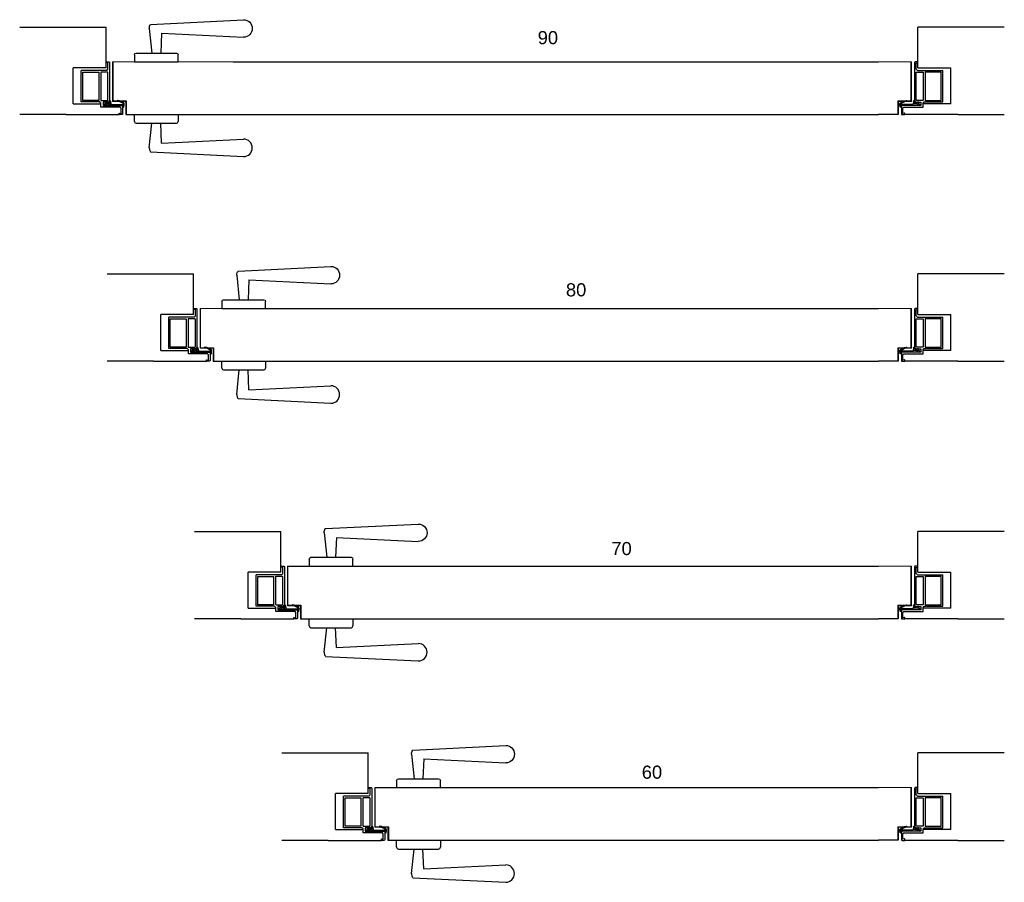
# Model space of a CAD drawing. Header units: millimetres. Extents: x -1562 to 173672, y 658 to 5957.
# Tile 2 of 44: x 1288 to 2415, y 658 to 1645. Entities that reach past the tile are written whole.
import ezdxf

# ---------------------------------------------------------------- set-up
doc = ezdxf.new("R2010")
doc.units = ezdxf.units.MM
doc.layers.add('blu', color=5, linetype='Continuous')
doc.layers.add('nero', color=7, linetype='Continuous')
doc.styles.get("Standard").update_dxf_attribs({"font": 'arial.ttf'})

# ---------------------------------------------------------------- blocks, each defined once
blk = doc.blocks.new('A$C39112CDF')
for p, q in [((0, 40.1), (0, 48.1)), ((0, 48.1), (50, 48.1)), ((50, 48.1), (50, 40.1)), ((2, 38.1), (48, 38.1)), ((17, 10), (20, 38.1)), ((31, 15.4), (30, 38.1))]:
    blk.add_line(p, q)
at = {"color": 7, "ltscale": 0.5}
for p, q in [((31, 15.4), (124.8, 20)), ((17, 10), (17, 10)), ((18.5, 5.3), (124.8, 0)), ((134.8, 10), (134.8, 10))]:
    blk.add_line(p, q, dxfattribs=at)
for centre, start, end in [((2, 40.1), 180, 270), ((48, 40.1), 270, 0)]:
    blk.add_arc(centre, 2, start, end)
for centre, radius, start, end in [((124.8, 10), 10, 0, 90), ((25, 10), 8, 180, 215.7572), ((124.8, 10), 10, 270, 0)]:
    blk.add_arc(centre, radius, start, end, dxfattribs=at)
blk = doc.blocks.new('A$C65DE4E38')
at = {"layer": 'nero'}
h = blk.add_hatch(dxfattribs=at)
h.set_pattern_fill('AR-CONC', color=1, scale=0.1)
h.set_pattern_definition([(50, (-5898.259, -1725.366), (18.218467, -1.59391), [1.905, -20.955]), (355, (-5898.259, -1725.366), (-3.52434, 19.105685), [1.524, -16.76406]), (100.45144, (-5896.74, -1725.499), (14.694125, 17.511775), [1.619, -17.809024]), (46.1842, (-5898.26, -1720.286), (27.1079, -4.20423), [2.8575, -31.4325]), (96.63556, (-5896, -1720.636), (23.74041, 24.74261), [2.4285, -26.71356]), (351.18415, (-5898.26, -1720.286), (23.74041, 24.74261), [2.286, -25.14597]), (21, (-5895.719, -1721.556), (15.16144, -10.22652), [1.905, -20.955]), (326, (-5895.719, -1721.556), (6.1802, 18.418797), [1.524, -16.764]), (71.45144, (-5894.455, -1722.408), (21.34164, 8.192277), [1.619, -17.808994]), (37.5, (-5898.259, -1725.366), (0.30886, 8.455504), [0, -16.5608, 0, -17.018, 0, -16.8275]), (7.5, (-5898.259, -1725.366), (6.681966, 10.018057), [0, -9.7028, 0, -16.1798, 0, -6.4135]), (327.5, (-5903.923, -1725.366), (13.5590595, -0.5728744), [0, -6.35, 0, -19.812, 0, -26.289]), (317.5, (-5906.463, -1725.366), (14.812918, 2.54265), [0, -8.255, 0, -13.1572, 0, -18.669])])
h.paths.add_polyline_path([(7.82, 0.34), (7.62, 2, 0.382205), (7.42, 2.17), (0.53, 2.33), (0.52, 2.07, 0.127104), (3.82, 0.49, -1), (3.72, 0, -0.128759), (0.16, 1.72, -0.226312), (0.02, 2.03, -0.099471), (0.18, 3.66, -0.490276), (0.74, 3.95), (0.54, 2.83), (8.1, 2.7), (11.15, 2.83, -1.000012), (11.18, 2.08), (10.5, 0.77, -0.945741), (10.24, 0.89), (10.24, 0.89), (10.69, 2.06), (9.81, 2.02), (9.13, 0.71, -0.94573), (8.87, 0.83), (8.87, 0.83), (9.31, 2), (8.14, 1.95), (8.37, 0.06), (8.18, 0.05, -0.382231)])
for p, q in [((0.53, 2.33), (0.52, 2.07)), ((7.42, 2.17), (0.53, 2.33)), ((0.74, 3.95), (0.54, 2.83)), ((0.54, 2.83), (8.1, 2.7)), ((7.82, 0.34), (7.62, 2)), ((8.1, 2.7), (11.15, 2.83)), ((9.31, 2), (8.14, 1.95)), ((8.14, 1.95), (8.37, 0.06)), ((8.37, 0.06), (8.18, 0.05)), ((8.87, 0.83), (9.31, 2)), ((9.81, 2.02), (9.13, 0.71)), ((10.69, 2.06), (9.81, 2.02)), ((10.24, 0.89), (10.69, 2.06)), ((11.18, 2.08), (10.5, 0.77))]:
    blk.add_line(p, q, dxfattribs=at)
for centre, radius, start, end in [((4.14, 2.46), 4.14, 163.1874, 185.9097), ((0.42, 2.02), 0.4, 178.6174, 229.6122), ((5.22, 7.66), 7.8, 229.6245, 258.9731), ((0.57, 3.59), 0.4, 65.6936, 170.164), ((5.22, 7.66), 7.3, 229.9981, 258.973), ((3.77, 0.25), 0.25, 258.9745, 78.9715), ((7.43, 1.97), 0.2, 8.8959, 92.563), ((8.17, 0.4), 0.35, 188.9005, 272.5563), ((9, 0.78), 0.143, 159.3286, 332.5584), ((10.38, 0.84), 0.143, 159.3338, 332.5533), ((11.17, 2.46), 0.375, 272.557, 92.5582)]:
    blk.add_arc(centre, radius, start, end, dxfattribs=at)
blk = doc.blocks.new('A$C3B977A25')
for p, q in [((50.5, 29), (50.5, 0)), ((14.5, 21), (14.5, 0)), ((16.3, 20), (16.3, 1.8)), ((48.7, 20), (16.3, 20)), ((48.7, 1.8), (48.7, 20)), ((16.3, 1.8), (48.7, 1.8))]:
    blk.add_line(p, q)
at = {"layer": 'nero'}
for p, q in [((0, 46.3), (0, 43.5)), ((9.5, 47.3), (1, 47.3)), ((1.7, 43.5), (1.3, 45.5)), ((1.3, 45.5), (7.5, 45.5)), ((7.5, 45.5), (8.5, 44.5)), ((10.5, 24.9), (10.5, 46.3)), ((0.2, 43.3), (1.5, 43.3)), ((8.5, 44.5), (8.5, 22.5)), ((14.3, 24.9), (10.5, 24.9)), ((59.5, 32.3), (14.3, 32.3)), ((14.3, 32.3), (14.3, 24.9)), ((50.5, 29), (52, 30.5)), ((52, 30.5), (59.2, 30.5)), ((59.2, 30.5), (58.8, 28.5)), ((59, 28.3), (60.3, 28.3)), ((60.5, 28.5), (60.5, 31.3)), ((8.5, 22.5), (13, 22.5)), ((13, 22.5), (14.5, 21)), ((47.2, 0), (47.5, 0.2)), ((47.5, 0.2), (47.7, 0)), ((14.5, 0), (47.2, 0)), ((47.7, 0), (50.5, 0))]:
    blk.add_line(p, q, dxfattribs=at)
blk.add_lwpolyline([(47.9, 30.5, -0.414214), (48.7, 29.7), (48.7, 22.9, -0.414214), (47.9, 22.2), (17, 22.2, -0.414214), (16.3, 22.9), (16.3, 29.7, -0.414214), (17, 30.5)], format="xyb", close=True, dxfattribs=at)
for centre, radius, start, end in [((1, 46.3), 1, 90, 180), ((9.5, 46.3), 1, 0, 90), ((0.2, 43.5), 0.2, 180, 270.0003), ((1.5, 43.5), 0.2, 270.0003, 12.8042), ((59, 28.5), 0.2, 167.1958, 270), ((59.5, 31.3), 1, 360, 90), ((60.3, 28.5), 0.2, 270, 0)]:
    blk.add_arc(centre, radius, start, end, dxfattribs=at)
blk = doc.blocks.new('A$C752D6B92')
at = {"layer": 'nero'}
for p, q in [((58.2, 97.6), (58.2, 144.1)), ((157, 144.1), (58.2, 144.1)), ((58.2, 97.6), (70.7, 97.6)), ((70.7, 97.6), (83.2, 97.6)), ((83.2, 97.6), (95.7, 97.6)), ((95.7, 56.6), (95.7, 97.6)), ((95.7, 56.6), (64, 56.6)), ((43.2, 44.1), (43.2, 44.3)), ((104, 44.1), (43.2, 44.1)), ((104, 44.1), (157, 44.1))]:
    blk.add_line(p, q, dxfattribs=at)
at = {"layer": 'nero', "rotation": 90.00000000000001}
blk.add_blockref('A$C3B977A25', (86.5, 44.1), dxfattribs=at)
at = {"layer": 'nero', "xscale": -2, "yscale": 2, "zscale": 2, "rotation": 179.3419758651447}
blk.add_blockref('A$C65DE4E38', (37.4, 60.5), dxfattribs=at)

msp = doc.modelspace()

# ---------------------------------------------------------------- linework, layer by layer
at = {"layer": 'nero', "color": 7, "linetype": 'Continuous', "lineweight": 15}
for p, q in [((1394.7, 1596.8), (1532.5, 1596.8)), ((1394.7, 1551.4), (1394.7, 1596.8)), ((1395.2, 1551.4), (1395.2, 1596.8)), ((2306.3, 1596.8), (2270.9, 1596.8)), ((2306.3, 1596.8), (2308.7, 1596.8)), ((2308.2, 1555.3), (2308.2, 1596.8)), ((2308.7, 1551.4), (2308.7, 1596.8)), ((1394.7, 1551.4), (1410.2, 1551.4)), ((1395.2, 1551.9), (1410.2, 1551.9)), ((2308.2, 1551.9), (2293.2, 1551.9)), ((2306.3, 1551.4), (2293.2, 1551.4)), ((2306.3, 1551.4), (2308.7, 1551.4)), ((1494.7, 1314.6), (1532.5, 1314.6)), ((1494.7, 1269.2), (1494.7, 1314.6)), ((1495.2, 1269.2), (1495.2, 1314.6)), ((2306.3, 1314.6), (2270.9, 1314.6)), ((2306.3, 1314.6), (2308.7, 1314.6)), ((2308.2, 1273.1), (2308.2, 1314.6)), ((2308.7, 1269.2), (2308.7, 1314.6)), ((1497, 1269.2), (1494.7, 1269.2)), ((1495.2, 1269.7), (1510.2, 1269.7)), ((1497, 1269.2), (1510.2, 1269.2)), ((2308.2, 1269.7), (2293.2, 1269.7)), ((2306.3, 1269.2), (2293.2, 1269.2)), ((2306.3, 1269.2), (2308.7, 1269.2)), ((1594.7, 1019.9), (1632.5, 1019.9)), ((1594.7, 974.5), (1594.7, 1019.9)), ((1595.2, 974.5), (1595.2, 1019.9)), ((2306.3, 1019.9), (2270.9, 1019.9)), ((2306.3, 1019.9), (2308.7, 1019.9)), ((2308.2, 978.3), (2308.2, 1019.9)), ((2308.7, 974.5), (2308.7, 1019.9)), ((1594.7, 974.5), (1610.2, 974.5)), ((1595.2, 975), (1610.2, 975)), ((2308.2, 975), (2293.2, 975)), ((2306.3, 974.5), (2293.2, 974.5)), ((2306.3, 974.5), (2308.7, 974.5)), ((1694.7, 766.6), (1732.5, 766.6)), ((1694.7, 721.2), (1694.7, 766.6)), ((1695.2, 721.2), (1695.2, 766.6)), ((2306.3, 766.6), (2270.9, 766.6)), ((2306.3, 766.6), (2308.7, 766.6)), ((2308.2, 725.1), (2308.2, 766.6)), ((2308.7, 721.2), (2308.7, 766.6)), ((1694.7, 721.2), (1710.2, 721.2)), ((1695.2, 721.7), (1710.2, 721.7)), ((2308.2, 721.7), (2293.2, 721.7)), ((2306.3, 721.2), (2293.2, 721.2)), ((2306.3, 721.2), (2308.7, 721.2))]:
    msp.add_line(p, q, dxfattribs=at)
at = {"layer": 'nero'}
for p, q in [((1532.5, 1596.8), (2270.9, 1596.8)), ((1409.7, 1551.4), (1409.7, 1536.4)), ((1410.2, 1551.9), (1410.2, 1536.4)), ((2293.2, 1551.9), (2293.2, 1536.4)), ((2293.7, 1551.4), (2293.7, 1536.4)), ((1409.7, 1536.4), (1532.5, 1536.4)), ((1532.5, 1536.4), (2270.9, 1536.4)), ((2293.7, 1536.4), (2270.9, 1536.4)), ((1532.5, 1314.6), (2270.9, 1314.6)), ((1509.7, 1269.2), (1509.7, 1254.2)), ((1510.2, 1269.7), (1510.2, 1254.2)), ((2293.2, 1269.7), (2293.2, 1254.2)), ((2293.7, 1269.2), (2293.7, 1254.2)), ((1509.7, 1254.2), (1532.5, 1254.2)), ((1532.5, 1254.2), (2270.9, 1254.2)), ((2293.7, 1254.2), (2270.9, 1254.2)), ((1594.7, 1019.9), (2270.9, 1019.9)), ((1609.7, 974.5), (1609.7, 959.5)), ((1610.2, 975), (1610.2, 959.5)), ((2293.2, 975), (2293.2, 959.5)), ((2293.7, 974.5), (2293.7, 959.5)), ((1609.7, 959.5), (2270.9, 959.5)), ((1609.7, 959.5), (1632.5, 959.5)), ((2293.7, 959.5), (2270.9, 959.5)), ((1694.7, 766.6), (2270.9, 766.6)), ((1709.7, 721.2), (1709.7, 706.2)), ((1710.2, 721.7), (1710.2, 706.2)), ((2293.2, 721.7), (2293.2, 706.2)), ((2293.7, 721.2), (2293.7, 706.2)), ((1709.7, 706.2), (2270.9, 706.2)), ((1709.7, 706.2), (1732.5, 706.2)), ((2293.7, 706.2), (2270.9, 706.2))]:
    msp.add_line(p, q, dxfattribs=at)
at = {"layer": 'nero', "color": 7, "linetype": 'Continuous', "lineweight": 15}
for centre, radius, start, end in [((2539.9, 1553.1), 231.7, 179.4696, 180.4302), ((1500.1, 1273.1), 4.91, 179.9814, 182.132), ((2539.9, 1270.9), 231.7, 179.4696, 180.4302), ((2539.9, 976.2), 231.7, 179.4696, 180.4302), ((2539.9, 723), 231.7, 179.4696, 180.4302)]:
    msp.add_arc(centre, radius, start, end, dxfattribs=at)

# ---------------------------------------------------------------- block references
at = {"xscale": -1, "rotation": 180}
for p in [(1419.7, 1644.9), (1519.7, 1362.7), (1619.7, 1068), (1719.7, 814.7)]:
    msp.add_blockref('A$C39112CDF', p, dxfattribs=at)
at = {"extrusion": (0, 0, -1), "xscale": -1, "zscale": -1}
for p in [(-1419.7, 1488.3), (-1519.7, 1206.1), (-1619.7, 911.3), (-1719.7, 658.1)]:
    msp.add_blockref('A$C39112CDF', p, dxfattribs=at)
at = {"layer": 'blu', "xscale": -1}
for p in [(1445.4, 1492.2), (1545.4, 1210), (1645.4, 915.3), (1745.4, 662)]:
    msp.add_blockref('A$C752D6B92', p, dxfattribs=at)
at = {"layer": 'blu'}
for p in [(2258, 1492.2), (2258, 1210), (2258, 915.3), (2258, 662)]:
    msp.add_blockref('A$C752D6B92', p, dxfattribs=at)

# ---------------------------------------------------------------- texts
at = {"layer": 'nero', "char_height": 15, "width": 96.113, "attachment_point": 1}
for s, insert in [('90', (1881.1, 1631.9)), ('80', (1913.4, 1343.4)), ('70', (1965.4, 1047.4)), ('60', (2000.2, 791.6))]:
    msp.add_mtext(s, dxfattribs=dict(at, insert=insert))

doc.saveas('drawing.dxf')
